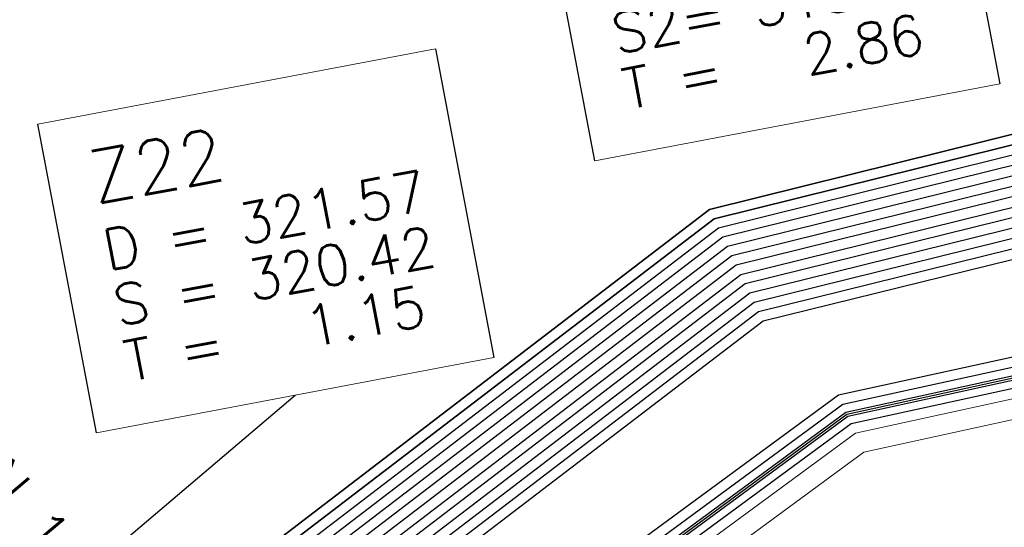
# Model space of a CAD drawing. Header units: metres. Extents: x -502 to 161, y -108 to 174.
# Tile 173 of 256: x -209.84 to -204.97, y -36.19 to -33.68. Entities that reach past the tile are written whole.
import ezdxf

# ---------------------------------------------------------------- set-up
doc = ezdxf.new("R2010")
doc.units = ezdxf.units.M
doc.header["$LTSCALE"] = 0.1
for name, color, linetype in [('BRI31-005.05-5p02-Koordinierung Lageplan 4. BA ZOB West 2022-06-15', 7, 'Continuous'), ('BRI31-005.06-5f07-Koordinierung Lageplan 4. BA ZOB Fernbusbahnh', 7, 'Continuous'), ('BRI32-005.02-5f05-Koordinierung Schemaplan 4 BA ZOB Teilbereich', 7, 'Continuous'), ('BRI32-005.03-5f06-Koordinierung Schemaplan 4 BA ZOB Teilbereich 2 Ost - Bahnhofsallee 2023-01-21', 7, 'Continuous')]:
    doc.layers.add(name, color=color, linetype=linetype)
doc.styles.add('Txt', font='txt_____.ttf')

msp = doc.modelspace()

# ---------------------------------------------------------------- linework, layer by layer
at = {"layer": 'BRI31-005.05-5p02-Koordinierung Lageplan 4. BA ZOB West 2022-06-15', "color": 1, "linetype": 'Continuous', "lineweight": 25, "true_color": 0xff0000, "transparency": 33554687}
msp.add_line((-209.7711, -36.633), (-208.4744, -35.5322), dxfattribs=at)
at = {"layer": 'BRI31-005.05-5p02-Koordinierung Lageplan 4. BA ZOB West 2022-06-15', "color": 1, "linetype": 'Continuous', "lineweight": 25, "true_color": 0xff0000, "transparency": 33554687, "flags": 128}
for points in [[(-225.3387, -11.2374), (-229.5957, -18.1714), (-229.0257, -20.8074), (-227.7997, -27.4074), (-227.6647, -27.9944), (-227.4477, -30.3544), (-224.2937, -35.5024), (-224.0217, -35.9484), (-223.2007, -36.4664), (-222.9157, -36.6434), (-217.6127, -39.5814), (-217.2307, -39.7354), (-214.0777, -39.1054), (-207.9547, -37.3244), (-207.4387, -36.8834), (-205.7427, -35.6354), (-202.5457, -34.9364), (-199.0767, -34.0634), (-192.6107, -32.7734), (-185.6937, -31.6434), (-180.2767, -30.7334), (-179.4717, -30.6334), (-178.4147, -30.7934), (-174.3807, -31.4324)], [(-209.7464, -34.1917), (-207.7814, -33.8191), (-207.4919, -35.3459), (-209.4569, -35.7185), (-209.7464, -34.1917)]]:
    msp.add_lwpolyline(points, dxfattribs=at)
at = {"layer": 'BRI31-005.05-5p02-Koordinierung Lageplan 4. BA ZOB West 2022-06-15', "color": 250, "linetype": 'Continuous', "lineweight": 25, "true_color": 0x333333, "transparency": 33554687, "flags": 128}
for points in [[(-225.3307, -11.2434), (-229.5857, -18.1734), (-229.0157, -20.8054), (-227.7897, -27.4054), (-227.6547, -27.9934), (-227.4387, -30.3514), (-224.2857, -35.4974), (-224.0137, -35.9414), (-223.1947, -36.4574), (-222.9107, -36.6354), (-217.6077, -39.5724), (-217.2297, -39.7244), (-214.0807, -39.0964), (-207.9597, -37.3154), (-207.4447, -36.8754), (-205.7467, -35.6254), (-202.5487, -34.9274), (-199.0787, -34.0534), (-192.6127, -32.7634), (-185.6947, -31.6334), (-180.2787, -30.7234), (-179.4717, -30.6234), (-178.4137, -30.7834), (-174.3787, -31.4224)], [(-225.2907, -11.2734), (-229.5327, -18.1824), (-228.9667, -20.7954), (-227.7407, -27.3964), (-227.6047, -27.9884), (-227.3897, -30.3354), (-224.2587, -35.4464), (-223.9867, -35.8994), (-223.1627, -36.4184), (-222.8857, -36.5924), (-217.5837, -39.5284), (-217.0567, -39.7414), (-214.0687, -39.1454), (-207.9377, -37.3614), (-207.4157, -36.9154), (-205.7257, -35.6724), (-202.5377, -34.9764), (-199.0687, -34.1024), (-192.6037, -32.8124), (-185.6867, -31.6824), (-180.2717, -30.7724), (-179.4727, -30.6734), (-178.4207, -30.8324), (-177.8307, -31.0624)], [(-174.3647, -31.3244), (-178.3997, -30.6854), (-179.4697, -30.5234), (-180.2927, -30.6254), (-185.7107, -31.5354), (-192.6307, -32.6654), (-199.0987, -33.9554), (-202.5707, -34.8294), (-205.7887, -35.5314), (-207.5047, -36.7934), (-208.0037, -37.2234), (-214.1047, -38.9984), (-217.2137, -39.6184), (-217.5597, -39.4844), (-222.8607, -36.5494), (-223.1417, -36.3724), (-223.9597, -35.8574), (-224.2067, -35.4344), (-227.3407, -30.3194), (-227.5547, -27.9834), (-227.6917, -27.3874), (-228.9177, -20.7854), (-229.4797, -18.1914), (-225.2507, -11.3034)], [(-174.3717, -31.3734), (-178.4067, -30.7344), (-179.4707, -30.5734), (-180.2857, -30.6744), (-185.7027, -31.5844), (-192.6217, -32.7144), (-199.0887, -34.0044), (-202.5597, -34.8784), (-205.7677, -35.5784), (-207.4747, -36.8344), (-207.9817, -37.2694), (-214.0927, -39.0474), (-217.0437, -39.6364), (-217.5357, -39.4404), (-222.8357, -36.5064), (-223.1087, -36.3344), (-223.9327, -35.8154), (-224.1667, -35.4034), (-227.2917, -30.3034), (-227.5047, -27.9804), (-227.6427, -27.3784), (-228.8687, -20.7754), (-229.4267, -18.2004), (-225.2107, -11.3334)], [(-178.2347, -30.0544), (-179.1357, -29.8924), (-180.3637, -30.1044), (-186.0237, -31.1244), (-193.0907, -32.3544), (-199.2367, -33.3944), (-200.6857, -33.7654), (-202.8467, -34.2434), (-206.2057, -35.0734), (-208.3897, -36.7434), (-214.3777, -38.5134), (-216.5857, -38.7694), (-217.3127, -38.8554), (-222.6167, -36.1834), (-223.7887, -35.3634), (-226.8857, -30.1354), (-227.0657, -27.9414), (-227.1787, -27.2534), (-228.4947, -20.5034), (-229.0277, -18.0634), (-224.7607, -11.6114)], [(-178.2447, -30.1034), (-179.1357, -29.9434), (-180.3547, -30.1534), (-186.0147, -31.1734), (-193.0827, -32.4034), (-199.2267, -33.4434), (-200.6627, -33.8124), (-202.8357, -34.2924), (-206.1837, -35.1194), (-208.3667, -36.7884), (-214.3677, -38.5624), (-216.5857, -38.8194), (-217.1447, -38.8844), (-222.5907, -36.1404), (-223.7507, -35.3284), (-226.8367, -30.1194), (-227.0157, -27.9374), (-227.1297, -27.2434), (-228.4457, -20.4934), (-228.9747, -18.0734), (-224.7217, -11.6424)], [(-178.2547, -30.1524), (-179.1357, -29.9944), (-180.3457, -30.2024), (-186.0057, -31.2224), (-193.0747, -32.4524), (-199.2167, -33.4924), (-200.6567, -33.8604), (-202.8157, -34.3414), (-206.1617, -35.1654), (-208.3437, -36.8334), (-214.3577, -38.6114), (-216.5757, -38.8684), (-216.9747, -38.9144), (-217.1357, -38.8334), (-222.5647, -36.0974), (-223.7127, -35.2934), (-226.7877, -30.1034), (-226.9657, -27.9334), (-227.0807, -27.2334), (-228.3967, -20.4834), (-228.9217, -18.0834), (-224.6827, -11.6734)], [(-224.6437, -11.7044), (-228.8687, -18.0934), (-228.3477, -20.4734), (-227.0317, -27.2234), (-226.9157, -27.9294), (-226.7387, -30.0874), (-223.6747, -35.2584), (-222.5387, -36.0544), (-217.2887, -38.7014), (-216.6117, -38.6224), (-214.4077, -38.3664), (-208.4587, -36.6084), (-206.2717, -34.9354), (-202.8797, -34.0964), (-200.7457, -33.6254), (-199.2667, -33.2474), (-193.1147, -32.2074), (-186.0507, -30.9774), (-180.3907, -29.9574), (-179.1357, -29.7394), (-178.2047, -29.9074)], [(-178.2147, -29.9564), (-179.1357, -29.7904), (-180.3817, -30.0064), (-186.0417, -31.0264), (-193.1067, -32.2564), (-199.2567, -33.2964), (-200.7597, -33.6794), (-202.8687, -34.1454), (-206.2497, -34.9814), (-208.4357, -36.6534), (-214.3977, -38.4154), (-217.1177, -38.7314), (-222.5257, -36.0034), (-223.6367, -35.2234), (-226.6897, -30.0714), (-226.8657, -27.9254), (-226.9827, -27.2134), (-228.2987, -20.4634), (-228.8157, -18.1034), (-224.6047, -11.7354)], [(-178.2247, -30.0054), (-179.1357, -29.8414), (-180.3727, -30.0554), (-186.0327, -31.0754), (-193.0987, -32.3054), (-199.2467, -33.3454), (-200.7697, -33.7334), (-202.8577, -34.1944), (-206.2277, -35.0274), (-208.4127, -36.6984), (-214.3877, -38.4644), (-216.6287, -38.7244), (-216.9477, -38.7614), (-217.1087, -38.6784), (-222.4867, -35.9684), (-223.5987, -35.1884), (-226.6407, -30.0554), (-226.8157, -27.9214), (-226.9337, -27.2034), (-228.2497, -20.4534), (-228.7627, -18.1134), (-224.5657, -11.7664)], [(-178.1847, -29.8094), (-179.1357, -29.6374), (-180.4087, -29.8594), (-186.0687, -30.8794), (-193.1307, -32.1094), (-199.2867, -33.1494), (-202.9127, -33.9494), (-206.3377, -34.7974), (-208.5277, -36.4734), (-214.4377, -38.2194), (-216.6027, -38.4714), (-217.2647, -38.5434), (-222.4607, -35.9254), (-223.5607, -35.1534), (-226.5917, -30.0394), (-226.7657, -27.9174), (-226.8847, -27.1934), (-228.2007, -20.4434), (-228.7097, -18.1234), (-224.5267, -11.7974)], [(-178.1947, -29.8584), (-179.1357, -29.6884), (-180.3997, -29.9084), (-186.0597, -30.9284), (-193.1227, -32.1584), (-199.2767, -33.1984), (-202.9017, -33.9984), (-206.3157, -34.8434), (-208.5047, -36.5184), (-214.4277, -38.2684), (-217.0907, -38.5784), (-222.4567, -35.8684), (-223.5227, -35.1184), (-226.5427, -30.0234), (-226.7157, -27.9134), (-226.8357, -27.1844), (-228.1517, -20.4334), (-228.6567, -18.1334), (-224.4877, -11.8284)], [(-200.2857, -36.5834), (-199.6747, -35.4934), (-199.5557, -34.9334), (-199.7607, -34.1634), (-200.1017, -33.7834), (-200.6467, -33.5734), (-201.0147, -33.6334), (-202.8907, -34.0474), (-206.2937, -34.8894), (-208.4817, -36.5634), (-214.4177, -38.3174), (-216.6047, -38.5714), (-216.9147, -38.6074), (-217.0817, -38.5234), (-222.4087, -35.8394), (-223.4847, -35.0834), (-226.4937, -30.0074), (-226.6657, -27.9094), (-226.7867, -27.1734), (-228.1027, -20.4234), (-228.6037, -18.1434), (-224.4487, -11.8594)], [(-178.1657, -29.7114), (-179.1357, -29.5354), (-180.4267, -29.7614), (-186.0867, -30.7814), (-193.1467, -32.0114), (-199.3047, -33.0514), (-202.9357, -33.8514), (-206.3817, -34.7054), (-208.5737, -36.3834), (-214.4577, -38.1214), (-216.9157, -38.4004), (-217.0637, -38.4194), (-217.1517, -38.4314), (-222.3827, -35.7964), (-223.4467, -35.0484), (-226.4447, -29.9914), (-226.6157, -27.9054), (-226.7377, -27.1634), (-228.0537, -20.4134), (-228.5507, -18.1534), (-224.4097, -11.8904)], [(-178.1747, -29.7604), (-179.1357, -29.5864), (-180.4177, -29.8104), (-186.0777, -30.8304), (-193.1387, -32.0604), (-199.2967, -33.1004), (-202.9237, -33.9004), (-206.3597, -34.7514), (-208.5507, -36.4284), (-214.4477, -38.1704), (-216.9837, -38.4594), (-217.1887, -38.3564), (-222.3567, -35.7534), (-223.4087, -35.0134), (-226.3957, -29.9754), (-226.5657, -27.9014), (-226.6887, -27.1534), (-228.0047, -20.4034), (-228.4977, -18.1634), (-224.3707, -11.9214)]]:
    msp.add_lwpolyline(points, dxfattribs=at)
at = {"layer": 'BRI31-005.05-5p02-Koordinierung Lageplan 4. BA ZOB West 2022-06-15', "color": 114, "linetype": 'Continuous', "lineweight": 25, "true_color": 0x00994c, "transparency": 33554687, "flags": 128}
msp.add_lwpolyline([(-174.3777, -31.4124), (-178.4117, -30.7734), (-179.4707, -30.6134), (-180.2797, -30.7134), (-185.6977, -31.6244), (-192.6137, -32.7544), (-199.0817, -34.0444), (-202.5497, -34.9164), (-205.7517, -35.6174), (-207.4517, -36.8684), (-207.9637, -37.3064), (-214.0827, -39.0854), (-217.2287, -39.7144), (-217.6047, -39.5634), (-222.9057, -36.6254), (-223.1907, -36.4494), (-224.0077, -35.9334), (-224.2767, -35.4914), (-227.4277, -30.3474), (-227.6447, -27.9914), (-227.7807, -27.4034), (-229.0067, -20.8034), (-229.5747, -18.1744), (-225.3227, -11.2494)], dxfattribs=at)
at = {"layer": 'BRI31-005.05-5p02-Koordinierung Lageplan 4. BA ZOB West 2022-06-15', "color": 190, "linetype": 'Continuous', "lineweight": 35, "true_color": 0x7f00ff, "transparency": 33554687, "flags": 128}
for points in [[(-178.1477, -29.6134), (-179.1357, -29.4334), (-180.4447, -29.6634), (-186.1047, -30.6834), (-193.1627, -31.9134), (-199.3207, -32.9534), (-202.9597, -33.7534), (-206.4257, -34.6134), (-208.6197, -36.2934), (-214.4777, -38.0234), (-217.0457, -38.3154), (-217.1367, -38.3264), (-222.3647, -35.6884), (-223.3707, -34.9784), (-226.3467, -29.9594), (-226.5157, -27.8974), (-226.6397, -27.1434), (-227.9557, -20.3934), (-228.4447, -18.1734), (-224.3317, -11.9524)], [(-178.1567, -29.6624), (-179.1357, -29.4844), (-180.4357, -29.7124), (-186.0957, -30.7324), (-193.1547, -31.9624), (-199.3127, -33.0024), (-202.9477, -33.8024), (-206.4037, -34.6594), (-208.5967, -36.3384), (-214.4677, -38.0724), (-216.9517, -38.3544), (-222.3047, -35.6674), (-223.3327, -34.9434), (-226.2977, -29.9434), (-226.4657, -27.8934), (-226.5907, -27.1334), (-227.9067, -20.3834), (-228.3917, -18.1834), (-224.2927, -11.9834)]]:
    msp.add_lwpolyline(points, dxfattribs=at)
at = {"layer": 'BRI31-005.05-5p02-Koordinierung Lageplan 4. BA ZOB West 2022-06-15', "color": 7, "linetype": 'Continuous', "lineweight": 13, "transparency": 33554687, "flags": 128}
for points in [[(-174.4567, -31.9734), (-178.4767, -31.2244), (-179.4807, -31.0734), (-180.2157, -31.1644), (-185.6227, -32.0744), (-192.5317, -33.2044), (-198.9887, -34.4944), (-202.5047, -35.1234), (-205.6627, -35.8134), (-207.8937, -37.4534), (-214.0447, -39.2434), (-217.2537, -39.8834), (-222.9587, -36.7234), (-224.0877, -36.0134), (-227.5367, -30.3834), (-227.7547, -28.0034), (-227.8877, -27.4234), (-229.1137, -20.8234)], [(-174.4497, -31.9244), (-178.4697, -31.1754), (-179.4797, -31.0234), (-180.2227, -31.1154), (-185.6307, -32.0254), (-192.5407, -33.1554), (-198.9987, -34.4454), (-202.5267, -35.0254), (-205.7047, -35.7194), (-207.3857, -36.9554), (-207.9157, -37.4074), (-214.0567, -39.1944), (-217.2457, -39.8304), (-222.9347, -36.6794), (-223.2167, -36.5024), (-224.0507, -35.9774), (-227.4877, -30.3674), (-227.7047, -27.9984), (-227.8387, -27.4144), (-229.0647, -20.8144)]]:
    msp.add_lwpolyline(points, dxfattribs=at)
at = {"layer": 'BRI31-005.05-5p02-Koordinierung Lageplan 4. BA ZOB West 2022-06-15', "color": 7, "linetype": 'Continuous', "lineweight": 18, "transparency": 33554687, "flags": 128}
for points in [[(-207.4399, -32.0208), (-205.4376, -31.6411), (-204.9916, -33.9932), (-206.9939, -34.3729), (-207.4399, -32.0208)], [(-209.7464, -34.1917), (-207.7814, -33.8191), (-207.4919, -35.3459), (-209.4569, -35.7185), (-209.7464, -34.1917)]]:
    msp.add_lwpolyline(points, dxfattribs=at)
at = {"layer": 'BRI31-005.05-5p02-Koordinierung Lageplan 4. BA ZOB West 2022-06-15', "color": 7, "linetype": 'Continuous', "lineweight": 25, "transparency": 33554687, "flags": 128}
msp.add_lwpolyline([(-207.4399, -32.0208), (-205.4376, -31.6411), (-204.9916, -33.9932), (-206.9939, -34.3729), (-207.4399, -32.0208)], dxfattribs=at)
at = {"layer": 'BRI31-005.06-5f07-Koordinierung Lageplan 4. BA ZOB Fernbusbahnh', "color": 1, "linetype": 'Continuous', "lineweight": 25, "true_color": 0xff0000, "transparency": 33554687}
msp.add_line((-209.7711, -36.633), (-208.4744, -35.5322), dxfattribs=at)
at = {"layer": 'BRI31-005.06-5f07-Koordinierung Lageplan 4. BA ZOB Fernbusbahnh', "color": 7, "linetype": 'Continuous', "lineweight": 18, "transparency": 33554687, "flags": 128}
for points in [[(-207.4399, -32.0208), (-205.4376, -31.6411), (-204.9916, -33.9932), (-206.9939, -34.3729), (-207.4399, -32.0208)], [(-209.7464, -34.1917), (-207.7814, -33.8191), (-207.4919, -35.3459), (-209.4569, -35.7185), (-209.7464, -34.1917)]]:
    msp.add_lwpolyline(points, dxfattribs=at)
at = {"layer": 'BRI31-005.06-5f07-Koordinierung Lageplan 4. BA ZOB Fernbusbahnh', "color": 7, "linetype": 'Continuous', "lineweight": 25, "transparency": 33554687, "flags": 128}
msp.add_lwpolyline([(-207.4399, -32.0208), (-205.4376, -31.6411), (-204.9916, -33.9932), (-206.9939, -34.3729), (-207.4399, -32.0208)], dxfattribs=at)
at = {"layer": 'BRI31-005.06-5f07-Koordinierung Lageplan 4. BA ZOB Fernbusbahnh', "color": 1, "linetype": 'Continuous', "lineweight": 25, "true_color": 0xff0000, "transparency": 33554687, "flags": 128}
msp.add_lwpolyline([(-209.7464, -34.1917), (-207.7814, -33.8191), (-207.4919, -35.3459), (-209.4569, -35.7185), (-209.7464, -34.1917)], dxfattribs=at)
at = {"layer": 'BRI32-005.02-5f05-Koordinierung Schemaplan 4 BA ZOB Teilbereich', "color": 250, "linetype": 'Continuous', "lineweight": 25, "true_color": 0x333333, "transparency": 33554687, "flags": 128}
for points in [[(-174.3647, -31.3244), (-178.3997, -30.6854), (-179.4697, -30.5234), (-180.2927, -30.6254), (-185.7107, -31.5354), (-192.6307, -32.6654), (-199.0987, -33.9554), (-202.5707, -34.8294), (-205.7887, -35.5314), (-207.5047, -36.7934), (-208.0037, -37.2234), (-214.1047, -38.9984), (-217.2137, -39.6184), (-217.5597, -39.4844), (-222.8607, -36.5494), (-223.1417, -36.3724), (-223.9597, -35.8574), (-224.2067, -35.4344), (-227.3407, -30.3194), (-227.5547, -27.9834), (-227.6917, -27.3874), (-228.9177, -20.7854), (-229.4797, -18.1914), (-225.2507, -11.3034)], [(-174.3717, -31.3734), (-178.4067, -30.7344), (-179.4707, -30.5734), (-180.2857, -30.6744), (-185.7027, -31.5844), (-192.6217, -32.7144), (-199.0887, -34.0044), (-202.5597, -34.8784), (-205.7677, -35.5784), (-207.4747, -36.8344), (-207.9817, -37.2694), (-214.0927, -39.0474), (-217.0437, -39.6364), (-217.5357, -39.4404), (-222.8357, -36.5064), (-223.1087, -36.3344), (-223.9327, -35.8154), (-224.1667, -35.4034), (-227.2917, -30.3034), (-227.5047, -27.9804), (-227.6427, -27.3784), (-228.8687, -20.7754), (-229.4267, -18.2004), (-225.2107, -11.3334)], [(-178.2347, -30.0544), (-179.1357, -29.8924), (-180.3637, -30.1044), (-186.0237, -31.1244), (-193.0907, -32.3544), (-199.2367, -33.3944), (-200.6857, -33.7654), (-202.8467, -34.2434), (-206.2057, -35.0734), (-208.3897, -36.7434), (-214.3777, -38.5134), (-216.5857, -38.7694), (-217.3127, -38.8554), (-222.6167, -36.1834), (-223.7887, -35.3634), (-226.8857, -30.1354), (-227.0657, -27.9414), (-227.1787, -27.2534), (-228.4947, -20.5034), (-229.0277, -18.0634), (-224.7607, -11.6114)], [(-178.2447, -30.1034), (-179.1357, -29.9434), (-180.3547, -30.1534), (-186.0147, -31.1734), (-193.0827, -32.4034), (-199.2267, -33.4434), (-200.6627, -33.8124), (-202.8357, -34.2924), (-206.1837, -35.1194), (-208.3667, -36.7884), (-214.3677, -38.5624), (-216.5857, -38.8194), (-217.1447, -38.8844), (-222.5907, -36.1404), (-223.7507, -35.3284), (-226.8367, -30.1194), (-227.0157, -27.9374), (-227.1297, -27.2434), (-228.4457, -20.4934), (-228.9747, -18.0734), (-224.7217, -11.6424)], [(-178.2547, -30.1524), (-179.1357, -29.9944), (-180.3457, -30.2024), (-186.0057, -31.2224), (-193.0747, -32.4524), (-199.2167, -33.4924), (-200.6567, -33.8604), (-202.8157, -34.3414), (-206.1617, -35.1654), (-208.3437, -36.8334), (-214.3577, -38.6114), (-216.5757, -38.8684), (-216.9747, -38.9144), (-217.1357, -38.8334), (-222.5647, -36.0974), (-223.7127, -35.2934), (-226.7877, -30.1034), (-226.9657, -27.9334), (-227.0807, -27.2334), (-228.3967, -20.4834), (-228.9217, -18.0834), (-224.6827, -11.6734)], [(-224.6437, -11.7044), (-228.8687, -18.0934), (-228.3477, -20.4734), (-227.0317, -27.2234), (-226.9157, -27.9294), (-226.7387, -30.0874), (-223.6747, -35.2584), (-222.5387, -36.0544), (-217.2887, -38.7014), (-216.6117, -38.6224), (-214.4077, -38.3664), (-208.4587, -36.6084), (-206.2717, -34.9354), (-202.8797, -34.0964), (-200.7457, -33.6254), (-199.2667, -33.2474), (-193.1147, -32.2074), (-186.0507, -30.9774), (-180.3907, -29.9574), (-179.1357, -29.7394), (-178.2047, -29.9074)], [(-178.2147, -29.9564), (-179.1357, -29.7904), (-180.3817, -30.0064), (-186.0417, -31.0264), (-193.1067, -32.2564), (-199.2567, -33.2964), (-200.7597, -33.6794), (-202.8687, -34.1454), (-206.2497, -34.9814), (-208.4357, -36.6534), (-214.3977, -38.4154), (-217.1177, -38.7314), (-222.5257, -36.0034), (-223.6367, -35.2234), (-226.6897, -30.0714), (-226.8657, -27.9254), (-226.9827, -27.2134), (-228.2987, -20.4634), (-228.8157, -18.1034), (-224.6047, -11.7354)], [(-178.2247, -30.0054), (-179.1357, -29.8414), (-180.3727, -30.0554), (-186.0327, -31.0754), (-193.0987, -32.3054), (-199.2467, -33.3454), (-200.7697, -33.7334), (-202.8577, -34.1944), (-206.2277, -35.0274), (-208.4127, -36.6984), (-214.3877, -38.4644), (-216.6287, -38.7244), (-216.9477, -38.7614), (-217.1087, -38.6784), (-222.4867, -35.9684), (-223.5987, -35.1884), (-226.6407, -30.0554), (-226.8157, -27.9214), (-226.9337, -27.2034), (-228.2497, -20.4534), (-228.7627, -18.1134), (-224.5657, -11.7664)], [(-178.1657, -29.7114), (-179.1357, -29.5354), (-180.4267, -29.7614), (-186.0867, -30.7814), (-193.1467, -32.0114), (-199.3047, -33.0514), (-202.9357, -33.8514), (-206.3817, -34.7054), (-208.5737, -36.3834), (-214.4577, -38.1214), (-216.9157, -38.4004), (-217.0637, -38.4194), (-217.1517, -38.4314), (-222.3827, -35.7964), (-223.4467, -35.0484), (-226.4447, -29.9914), (-226.6157, -27.9054), (-226.7377, -27.1634), (-228.0537, -20.4134), (-228.5507, -18.1534), (-224.4097, -11.8904)], [(-178.1747, -29.7604), (-179.1357, -29.5864), (-180.4177, -29.8104), (-186.0777, -30.8304), (-193.1387, -32.0604), (-199.2967, -33.1004), (-202.9237, -33.9004), (-206.3597, -34.7514), (-208.5507, -36.4284), (-214.4477, -38.1704), (-216.9837, -38.4594), (-217.1887, -38.3564), (-222.3567, -35.7534), (-223.4087, -35.0134), (-226.3957, -29.9754), (-226.5657, -27.9014), (-226.6887, -27.1534), (-228.0047, -20.4034), (-228.4977, -18.1634), (-224.3707, -11.9214)]]:
    msp.add_lwpolyline(points, dxfattribs=at)
at = {"layer": 'BRI32-005.02-5f05-Koordinierung Schemaplan 4 BA ZOB Teilbereich', "color": 190, "linetype": 'Continuous', "lineweight": 35, "true_color": 0x7f00ff, "transparency": 33554687, "flags": 128}
for points in [[(-178.1477, -29.6134), (-179.1357, -29.4334), (-180.4447, -29.6634), (-186.1047, -30.6834), (-193.1627, -31.9134), (-199.3207, -32.9534), (-202.9597, -33.7534), (-206.4257, -34.6134), (-208.6197, -36.2934), (-214.4777, -38.0234), (-217.0457, -38.3154), (-217.1367, -38.3264), (-222.3647, -35.6884), (-223.3707, -34.9784), (-226.3467, -29.9594), (-226.5157, -27.8974), (-226.6397, -27.1434), (-227.9557, -20.3934), (-228.4447, -18.1734), (-224.3317, -11.9524)], [(-178.1567, -29.6624), (-179.1357, -29.4844), (-180.4357, -29.7124), (-186.0957, -30.7324), (-193.1547, -31.9624), (-199.3127, -33.0024), (-202.9477, -33.8024), (-206.4037, -34.6594), (-208.5967, -36.3384), (-214.4677, -38.0724), (-216.9517, -38.3544), (-222.3047, -35.6674), (-223.3327, -34.9434), (-226.2977, -29.9434), (-226.4657, -27.8934), (-226.5907, -27.1334), (-227.9067, -20.3834), (-228.3917, -18.1834), (-224.2927, -11.9834)]]:
    msp.add_lwpolyline(points, dxfattribs=at)
at = {"layer": 'BRI32-005.02-5f05-Koordinierung Schemaplan 4 BA ZOB Teilbereich', "color": 7, "linetype": 'Continuous', "lineweight": 13, "transparency": 33554687, "flags": 128}
for points in [[(-174.4567, -31.9734), (-178.4767, -31.2244), (-179.4807, -31.0734), (-180.2157, -31.1644), (-185.6227, -32.0744), (-192.5317, -33.2044), (-198.9887, -34.4944), (-202.5047, -35.1234), (-205.6627, -35.8134), (-207.8937, -37.4534), (-214.0447, -39.2434), (-217.2537, -39.8834), (-222.9587, -36.7234), (-224.0877, -36.0134), (-227.5367, -30.3834), (-227.7547, -28.0034), (-227.8877, -27.4234), (-229.1137, -20.8234)], [(-174.4497, -31.9244), (-178.4697, -31.1754), (-179.4797, -31.0234), (-180.2227, -31.1154), (-185.6307, -32.0254), (-192.5407, -33.1554), (-198.9987, -34.4454), (-202.5267, -35.0254), (-205.7047, -35.7194), (-207.3857, -36.9554), (-207.9157, -37.4074), (-214.0567, -39.1944), (-217.2457, -39.8304), (-222.9347, -36.6794), (-223.2167, -36.5024), (-224.0507, -35.9774), (-227.4877, -30.3674), (-227.7047, -27.9984), (-227.8387, -27.4144), (-229.0647, -20.8144)]]:
    msp.add_lwpolyline(points, dxfattribs=at)

# ---------------------------------------------------------------- texts
at = {"layer": 'BRI31-005.05-5p02-Koordinierung Lageplan 4. BA ZOB West 2022-06-15', "color": 7, "transparency": 33554687, "char_height": 0.2, "attachment_point": 1, "rotation": 10.737, "line_spacing_factor": 0.25, "style": 'Txt'}
for s, insert in [('S2= 318.60', (-206.9241, -33.6489)), ('T =   2.86', (-206.8719, -33.924))]:
    msp.add_mtext(s, dxfattribs=dict(at, insert=insert))
at = {"layer": 'BRI31-005.05-5p02-Koordinierung Lageplan 4. BA ZOB West 2022-06-15', "color": 1, "true_color": 0xff0000, "transparency": 33554687, "attachment_point": 1, "line_spacing_factor": 0.25, "style": 'Txt'}
for s, insert, char_height, rotation in [('Z22', (-209.5127, -34.3323), 0.26, 10.737), ('D = 321.57', (-209.4393, -34.7194), 0.2, 10.737), ('S = 320.42', (-209.3871, -34.9945), 0.2, 10.737), ('T =   1.15', (-209.3349, -35.2696), 0.2, 10.737), ('<-- DN 150', (-210.508, -35.0783), 0.2, 309.6523)]:
    msp.add_mtext(s, dxfattribs=dict(at, insert=insert, char_height=char_height, rotation=rotation))
at = {"layer": 'BRI31-005.06-5f07-Koordinierung Lageplan 4. BA ZOB Fernbusbahnh', "color": 7, "transparency": 33554687, "char_height": 0.2, "attachment_point": 1, "rotation": 10.737, "line_spacing_factor": 0.25, "style": 'Txt'}
for s, insert in [('S2= 318.60', (-206.9241, -33.6489)), ('T =   2.86', (-206.8719, -33.924))]:
    msp.add_mtext(s, dxfattribs=dict(at, insert=insert))
at = {"layer": 'BRI31-005.06-5f07-Koordinierung Lageplan 4. BA ZOB Fernbusbahnh', "color": 1, "true_color": 0xff0000, "transparency": 33554687, "attachment_point": 1, "line_spacing_factor": 0.25, "style": 'Txt'}
for s, insert, char_height, rotation in [('Z22', (-209.5127, -34.3323), 0.26, 10.737), ('D = 321.57', (-209.4393, -34.7194), 0.2, 10.737), ('S = 320.42', (-209.3871, -34.9945), 0.2, 10.737), ('T =   1.15', (-209.3349, -35.2696), 0.2, 10.737), ('<-- DN 150', (-210.508, -35.0783), 0.2, 309.6523)]:
    msp.add_mtext(s, dxfattribs=dict(at, insert=insert, char_height=char_height, rotation=rotation))

# ---------------------------------------------------------------- next in the draw order: wipeouts: each hides what was drawn before it
at = {"color": 255, "linetype": 'Continuous', "lineweight": 5, "transparency": 33554687}
for points in [[(-207.4399, -32.0208), (-205.4376, -31.6411), (-204.9916, -33.9932), (-206.9939, -34.3729)], [(-209.7464, -34.1917), (-207.7814, -33.8191), (-207.4919, -35.3459), (-209.4569, -35.7185)]]:
    msp.add_wipeout(points, dxfattribs=at).dxf.layer = 'BRI31-005.06-5f07-Koordinierung Lageplan 4. BA ZOB Fernbusbahnh'

# ---------------------------------------------------------------- next in the draw order: linework, layer by layer
at = {"layer": 'BRI31-005.06-5f07-Koordinierung Lageplan 4. BA ZOB Fernbusbahnh', "color": 1, "linetype": 'Continuous', "lineweight": 20, "true_color": 0xff0000, "transparency": 33554687}
msp.add_line((-209.7711, -36.633), (-208.4744, -35.5322), dxfattribs=at)
at = {"layer": 'BRI31-005.06-5f07-Koordinierung Lageplan 4. BA ZOB Fernbusbahnh', "color": 1, "linetype": 'Continuous', "lineweight": 20, "true_color": 0xff0000, "transparency": 33554687, "flags": 128}
for points in [[(-225.3387, -11.2374), (-229.5957, -18.1714), (-229.0257, -20.8074), (-227.7997, -27.4074), (-227.6647, -27.9944), (-227.4477, -30.3544), (-224.2937, -35.5024), (-224.0217, -35.9484), (-223.2007, -36.4664), (-222.9157, -36.6434), (-217.6127, -39.5814), (-217.2307, -39.7354), (-214.0777, -39.1054), (-207.9547, -37.3244), (-207.4387, -36.8834), (-205.7427, -35.6354), (-202.5457, -34.9364), (-199.0767, -34.0634), (-192.6107, -32.7734), (-185.6937, -31.6434), (-180.2767, -30.7334), (-179.4717, -30.6334), (-178.4147, -30.7934), (-174.3807, -31.4324)], [(-209.7464, -34.1917), (-207.7814, -33.8191), (-207.4919, -35.3459), (-209.4569, -35.7185), (-209.7464, -34.1917)]]:
    msp.add_lwpolyline(points, dxfattribs=at)
at = {"layer": 'BRI31-005.06-5f07-Koordinierung Lageplan 4. BA ZOB Fernbusbahnh', "color": 250, "linetype": 'Continuous', "lineweight": 20, "true_color": 0x333333, "transparency": 33554687, "flags": 128}
for points in [[(-225.3307, -11.2434), (-229.5857, -18.1734), (-229.0157, -20.8054), (-227.7897, -27.4054), (-227.6547, -27.9934), (-227.4387, -30.3514), (-224.2857, -35.4974), (-224.0137, -35.9414), (-223.1947, -36.4574), (-222.9107, -36.6354), (-217.6077, -39.5724), (-217.2297, -39.7244), (-214.0807, -39.0964), (-207.9597, -37.3154), (-207.4447, -36.8754), (-205.7467, -35.6254), (-202.5487, -34.9274), (-199.0787, -34.0534), (-192.6127, -32.7634), (-185.6947, -31.6334), (-180.2787, -30.7234), (-179.4717, -30.6234), (-178.4137, -30.7834), (-174.3787, -31.4224)], [(-225.2907, -11.2734), (-229.5327, -18.1824), (-228.9667, -20.7954), (-227.7407, -27.3964), (-227.6047, -27.9884), (-227.3897, -30.3354), (-224.2587, -35.4464), (-223.9867, -35.8994), (-223.1627, -36.4184), (-222.8857, -36.5924), (-217.5837, -39.5284), (-217.0567, -39.7414), (-214.0687, -39.1454), (-207.9377, -37.3614), (-207.4157, -36.9154), (-205.7257, -35.6724), (-202.5377, -34.9764), (-199.0687, -34.1024), (-192.6037, -32.8124), (-185.6867, -31.6824), (-180.2717, -30.7724), (-179.4727, -30.6734), (-178.4207, -30.8324), (-177.8307, -31.0624)], [(-174.3647, -31.3244), (-178.3997, -30.6854), (-179.4697, -30.5234), (-180.2927, -30.6254), (-185.7107, -31.5354), (-192.6307, -32.6654), (-199.0987, -33.9554), (-202.5707, -34.8294), (-205.7887, -35.5314), (-207.5047, -36.7934), (-208.0037, -37.2234), (-214.1047, -38.9984), (-217.2137, -39.6184), (-217.5597, -39.4844), (-222.8607, -36.5494), (-223.1417, -36.3724), (-223.9597, -35.8574), (-224.2067, -35.4344), (-227.3407, -30.3194), (-227.5547, -27.9834), (-227.6917, -27.3874), (-228.9177, -20.7854), (-229.4797, -18.1914), (-225.2507, -11.3034)], [(-174.3717, -31.3734), (-178.4067, -30.7344), (-179.4707, -30.5734), (-180.2857, -30.6744), (-185.7027, -31.5844), (-192.6217, -32.7144), (-199.0887, -34.0044), (-202.5597, -34.8784), (-205.7677, -35.5784), (-207.4747, -36.8344), (-207.9817, -37.2694), (-214.0927, -39.0474), (-217.0437, -39.6364), (-217.5357, -39.4404), (-222.8357, -36.5064), (-223.1087, -36.3344), (-223.9327, -35.8154), (-224.1667, -35.4034), (-227.2917, -30.3034), (-227.5047, -27.9804), (-227.6427, -27.3784), (-228.8687, -20.7754), (-229.4267, -18.2004), (-225.2107, -11.3334)], [(-178.2347, -30.0544), (-179.1357, -29.8924), (-180.3637, -30.1044), (-186.0237, -31.1244), (-193.0907, -32.3544), (-199.2367, -33.3944), (-200.6857, -33.7654), (-202.8467, -34.2434), (-206.2057, -35.0734), (-208.3897, -36.7434), (-214.3777, -38.5134), (-216.5857, -38.7694), (-217.3127, -38.8554), (-222.6167, -36.1834), (-223.7887, -35.3634), (-226.8857, -30.1354), (-227.0657, -27.9414), (-227.1787, -27.2534), (-228.4947, -20.5034), (-229.0277, -18.0634), (-224.7607, -11.6114)], [(-178.2447, -30.1034), (-179.1357, -29.9434), (-180.3547, -30.1534), (-186.0147, -31.1734), (-193.0827, -32.4034), (-199.2267, -33.4434), (-200.6627, -33.8124), (-202.8357, -34.2924), (-206.1837, -35.1194), (-208.3667, -36.7884), (-214.3677, -38.5624), (-216.5857, -38.8194), (-217.1447, -38.8844), (-222.5907, -36.1404), (-223.7507, -35.3284), (-226.8367, -30.1194), (-227.0157, -27.9374), (-227.1297, -27.2434), (-228.4457, -20.4934), (-228.9747, -18.0734), (-224.7217, -11.6424)], [(-178.2547, -30.1524), (-179.1357, -29.9944), (-180.3457, -30.2024), (-186.0057, -31.2224), (-193.0747, -32.4524), (-199.2167, -33.4924), (-200.6567, -33.8604), (-202.8157, -34.3414), (-206.1617, -35.1654), (-208.3437, -36.8334), (-214.3577, -38.6114), (-216.5757, -38.8684), (-216.9747, -38.9144), (-217.1357, -38.8334), (-222.5647, -36.0974), (-223.7127, -35.2934), (-226.7877, -30.1034), (-226.9657, -27.9334), (-227.0807, -27.2334), (-228.3967, -20.4834), (-228.9217, -18.0834), (-224.6827, -11.6734)], [(-224.6437, -11.7044), (-228.8687, -18.0934), (-228.3477, -20.4734), (-227.0317, -27.2234), (-226.9157, -27.9294), (-226.7387, -30.0874), (-223.6747, -35.2584), (-222.5387, -36.0544), (-217.2887, -38.7014), (-216.6117, -38.6224), (-214.4077, -38.3664), (-208.4587, -36.6084), (-206.2717, -34.9354), (-202.8797, -34.0964), (-200.7457, -33.6254), (-199.2667, -33.2474), (-193.1147, -32.2074), (-186.0507, -30.9774), (-180.3907, -29.9574), (-179.1357, -29.7394), (-178.2047, -29.9074)], [(-178.2147, -29.9564), (-179.1357, -29.7904), (-180.3817, -30.0064), (-186.0417, -31.0264), (-193.1067, -32.2564), (-199.2567, -33.2964), (-200.7597, -33.6794), (-202.8687, -34.1454), (-206.2497, -34.9814), (-208.4357, -36.6534), (-214.3977, -38.4154), (-217.1177, -38.7314), (-222.5257, -36.0034), (-223.6367, -35.2234), (-226.6897, -30.0714), (-226.8657, -27.9254), (-226.9827, -27.2134), (-228.2987, -20.4634), (-228.8157, -18.1034), (-224.6047, -11.7354)], [(-178.2247, -30.0054), (-179.1357, -29.8414), (-180.3727, -30.0554), (-186.0327, -31.0754), (-193.0987, -32.3054), (-199.2467, -33.3454), (-200.7697, -33.7334), (-202.8577, -34.1944), (-206.2277, -35.0274), (-208.4127, -36.6984), (-214.3877, -38.4644), (-216.6287, -38.7244), (-216.9477, -38.7614), (-217.1087, -38.6784), (-222.4867, -35.9684), (-223.5987, -35.1884), (-226.6407, -30.0554), (-226.8157, -27.9214), (-226.9337, -27.2034), (-228.2497, -20.4534), (-228.7627, -18.1134), (-224.5657, -11.7664)], [(-178.1847, -29.8094), (-179.1357, -29.6374), (-180.4087, -29.8594), (-186.0687, -30.8794), (-193.1307, -32.1094), (-199.2867, -33.1494), (-202.9127, -33.9494), (-206.3377, -34.7974), (-208.5277, -36.4734), (-214.4377, -38.2194), (-216.6027, -38.4714), (-217.2647, -38.5434), (-222.4607, -35.9254), (-223.5607, -35.1534), (-226.5917, -30.0394), (-226.7657, -27.9174), (-226.8847, -27.1934), (-228.2007, -20.4434), (-228.7097, -18.1234), (-224.5267, -11.7974)], [(-178.1947, -29.8584), (-179.1357, -29.6884), (-180.3997, -29.9084), (-186.0597, -30.9284), (-193.1227, -32.1584), (-199.2767, -33.1984), (-202.9017, -33.9984), (-206.3157, -34.8434), (-208.5047, -36.5184), (-214.4277, -38.2684), (-217.0907, -38.5784), (-222.4567, -35.8684), (-223.5227, -35.1184), (-226.5427, -30.0234), (-226.7157, -27.9134), (-226.8357, -27.1844), (-228.1517, -20.4334), (-228.6567, -18.1334), (-224.4877, -11.8284)], [(-200.2857, -36.5834), (-199.6747, -35.4934), (-199.5557, -34.9334), (-199.7607, -34.1634), (-200.1017, -33.7834), (-200.6467, -33.5734), (-201.0147, -33.6334), (-202.8907, -34.0474), (-206.2937, -34.8894), (-208.4817, -36.5634), (-214.4177, -38.3174), (-216.6047, -38.5714), (-216.9147, -38.6074), (-217.0817, -38.5234), (-222.4087, -35.8394), (-223.4847, -35.0834), (-226.4937, -30.0074), (-226.6657, -27.9094), (-226.7867, -27.1734), (-228.1027, -20.4234), (-228.6037, -18.1434), (-224.4487, -11.8594)], [(-178.1657, -29.7114), (-179.1357, -29.5354), (-180.4267, -29.7614), (-186.0867, -30.7814), (-193.1467, -32.0114), (-199.3047, -33.0514), (-202.9357, -33.8514), (-206.3817, -34.7054), (-208.5737, -36.3834), (-214.4577, -38.1214), (-216.9157, -38.4004), (-217.0637, -38.4194), (-217.1517, -38.4314), (-222.3827, -35.7964), (-223.4467, -35.0484), (-226.4447, -29.9914), (-226.6157, -27.9054), (-226.7377, -27.1634), (-228.0537, -20.4134), (-228.5507, -18.1534), (-224.4097, -11.8904)], [(-178.1747, -29.7604), (-179.1357, -29.5864), (-180.4177, -29.8104), (-186.0777, -30.8304), (-193.1387, -32.0604), (-199.2967, -33.1004), (-202.9237, -33.9004), (-206.3597, -34.7514), (-208.5507, -36.4284), (-214.4477, -38.1704), (-216.9837, -38.4594), (-217.1887, -38.3564), (-222.3567, -35.7534), (-223.4087, -35.0134), (-226.3957, -29.9754), (-226.5657, -27.9014), (-226.6887, -27.1534), (-228.0047, -20.4034), (-228.4977, -18.1634), (-224.3707, -11.9214)]]:
    msp.add_lwpolyline(points, dxfattribs=at)
at = {"layer": 'BRI31-005.06-5f07-Koordinierung Lageplan 4. BA ZOB Fernbusbahnh', "color": 114, "linetype": 'Continuous', "lineweight": 20, "true_color": 0x00994c, "transparency": 33554687, "flags": 128}
msp.add_lwpolyline([(-174.3777, -31.4124), (-178.4117, -30.7734), (-179.4707, -30.6134), (-180.2797, -30.7134), (-185.6977, -31.6244), (-192.6137, -32.7544), (-199.0817, -34.0444), (-202.5497, -34.9164), (-205.7517, -35.6174), (-207.4517, -36.8684), (-207.9637, -37.3064), (-214.0827, -39.0854), (-217.2287, -39.7144), (-217.6047, -39.5634), (-222.9057, -36.6254), (-223.1907, -36.4494), (-224.0077, -35.9334), (-224.2767, -35.4914), (-227.4277, -30.3474), (-227.6447, -27.9914), (-227.7807, -27.4034), (-229.0067, -20.8034), (-229.5747, -18.1744), (-225.3227, -11.2494)], dxfattribs=at)
at = {"layer": 'BRI31-005.06-5f07-Koordinierung Lageplan 4. BA ZOB Fernbusbahnh', "color": 190, "linetype": 'Continuous', "lineweight": 30, "true_color": 0x7f00ff, "transparency": 33554687, "flags": 128}
for points in [[(-178.1477, -29.6134), (-179.1357, -29.4334), (-180.4447, -29.6634), (-186.1047, -30.6834), (-193.1627, -31.9134), (-199.3207, -32.9534), (-202.9597, -33.7534), (-206.4257, -34.6134), (-208.6197, -36.2934), (-214.4777, -38.0234), (-217.0457, -38.3154), (-217.1367, -38.3264), (-222.3647, -35.6884), (-223.3707, -34.9784), (-226.3467, -29.9594), (-226.5157, -27.8974), (-226.6397, -27.1434), (-227.9557, -20.3934), (-228.4447, -18.1734), (-224.3317, -11.9524)], [(-178.1567, -29.6624), (-179.1357, -29.4844), (-180.4357, -29.7124), (-186.0957, -30.7324), (-193.1547, -31.9624), (-199.3127, -33.0024), (-202.9477, -33.8024), (-206.4037, -34.6594), (-208.5967, -36.3384), (-214.4677, -38.0724), (-216.9517, -38.3544), (-222.3047, -35.6674), (-223.3327, -34.9434), (-226.2977, -29.9434), (-226.4657, -27.8934), (-226.5907, -27.1334), (-227.9067, -20.3834), (-228.3917, -18.1834), (-224.2927, -11.9834)]]:
    msp.add_lwpolyline(points, dxfattribs=at)
at = {"layer": 'BRI31-005.06-5f07-Koordinierung Lageplan 4. BA ZOB Fernbusbahnh', "color": 7, "linetype": 'Continuous', "lineweight": 9, "transparency": 33554687, "flags": 128}
for points in [[(-174.4567, -31.9734), (-178.4767, -31.2244), (-179.4807, -31.0734), (-180.2157, -31.1644), (-185.6227, -32.0744), (-192.5317, -33.2044), (-198.9887, -34.4944), (-202.5047, -35.1234), (-205.6627, -35.8134), (-207.8937, -37.4534), (-214.0447, -39.2434), (-217.2537, -39.8834), (-222.9587, -36.7234), (-224.0877, -36.0134), (-227.5367, -30.3834), (-227.7547, -28.0034), (-227.8877, -27.4234), (-229.1137, -20.8234)], [(-174.4497, -31.9244), (-178.4697, -31.1754), (-179.4797, -31.0234), (-180.2227, -31.1154), (-185.6307, -32.0254), (-192.5407, -33.1554), (-198.9987, -34.4454), (-202.5267, -35.0254), (-205.7047, -35.7194), (-207.3857, -36.9554), (-207.9157, -37.4074), (-214.0567, -39.1944), (-217.2457, -39.8304), (-222.9347, -36.6794), (-223.2167, -36.5024), (-224.0507, -35.9774), (-227.4877, -30.3674), (-227.7047, -27.9984), (-227.8387, -27.4144), (-229.0647, -20.8144)]]:
    msp.add_lwpolyline(points, dxfattribs=at)
at = {"layer": 'BRI31-005.06-5f07-Koordinierung Lageplan 4. BA ZOB Fernbusbahnh', "color": 7, "linetype": 'Continuous', "lineweight": 13, "transparency": 33554687, "flags": 128}
for points in [[(-207.4399, -32.0208), (-205.4376, -31.6411), (-204.9916, -33.9932), (-206.9939, -34.3729), (-207.4399, -32.0208)], [(-209.7464, -34.1917), (-207.7814, -33.8191), (-207.4919, -35.3459), (-209.4569, -35.7185), (-209.7464, -34.1917)]]:
    msp.add_lwpolyline(points, dxfattribs=at)
at = {"layer": 'BRI31-005.06-5f07-Koordinierung Lageplan 4. BA ZOB Fernbusbahnh', "color": 7, "linetype": 'Continuous', "lineweight": 20, "transparency": 33554687, "flags": 128}
msp.add_lwpolyline([(-207.4399, -32.0208), (-205.4376, -31.6411), (-204.9916, -33.9932), (-206.9939, -34.3729), (-207.4399, -32.0208)], dxfattribs=at)
at = {"layer": 'BRI31-005.06-5f07-Koordinierung Lageplan 4. BA ZOB Fernbusbahnh', "color": 2, "linetype": 'Continuous', "true_color": 0xffff00, "transparency": 33554687}
msp.add_solid([(-192.3131, -34.5355), (-192.3789, -34.1917), (-206.6761, -37.2859), (-206.7419, -36.9421)], dxfattribs=at)
at = {"layer": 'BRI32-005.03-5f06-Koordinierung Schemaplan 4 BA ZOB Teilbereich 2 Ost - Bahnhofsallee 2023-01-21', "color": 250, "linetype": 'Continuous', "lineweight": 20, "true_color": 0x333333, "transparency": 33554687, "flags": 128}
for points in [[(-174.3647, -31.3244), (-178.3997, -30.6854), (-179.4697, -30.5234), (-180.2927, -30.6254), (-185.7107, -31.5354), (-192.6307, -32.6654), (-199.0987, -33.9554), (-202.5707, -34.8294), (-205.7887, -35.5314), (-207.5047, -36.7934), (-208.0037, -37.2234), (-214.1047, -38.9984), (-217.2137, -39.6184), (-217.5597, -39.4844), (-222.8607, -36.5494), (-223.1417, -36.3724), (-223.9597, -35.8574), (-224.2067, -35.4344), (-227.3407, -30.3194), (-227.5547, -27.9834), (-227.6917, -27.3874), (-228.9177, -20.7854), (-229.4797, -18.1914), (-225.2507, -11.3034)], [(-174.3717, -31.3734), (-178.4067, -30.7344), (-179.4707, -30.5734), (-180.2857, -30.6744), (-185.7027, -31.5844), (-192.6217, -32.7144), (-199.0887, -34.0044), (-202.5597, -34.8784), (-205.7677, -35.5784), (-207.4747, -36.8344), (-207.9817, -37.2694), (-214.0927, -39.0474), (-217.0437, -39.6364), (-217.5357, -39.4404), (-222.8357, -36.5064), (-223.1087, -36.3344), (-223.9327, -35.8154), (-224.1667, -35.4034), (-227.2917, -30.3034), (-227.5047, -27.9804), (-227.6427, -27.3784), (-228.8687, -20.7754), (-229.4267, -18.2004), (-225.2107, -11.3334)], [(-178.2347, -30.0544), (-179.1357, -29.8924), (-180.3637, -30.1044), (-186.0237, -31.1244), (-193.0907, -32.3544), (-199.2367, -33.3944), (-200.6857, -33.7654), (-202.8467, -34.2434), (-206.2057, -35.0734), (-208.3897, -36.7434), (-214.3777, -38.5134), (-216.5857, -38.7694), (-217.3127, -38.8554), (-222.6167, -36.1834), (-223.7887, -35.3634), (-226.8857, -30.1354), (-227.0657, -27.9414), (-227.1787, -27.2534), (-228.4947, -20.5034), (-229.0277, -18.0634), (-224.7607, -11.6114)], [(-178.2447, -30.1034), (-179.1357, -29.9434), (-180.3547, -30.1534), (-186.0147, -31.1734), (-193.0827, -32.4034), (-199.2267, -33.4434), (-200.6627, -33.8124), (-202.8357, -34.2924), (-206.1837, -35.1194), (-208.3667, -36.7884), (-214.3677, -38.5624), (-216.5857, -38.8194), (-217.1447, -38.8844), (-222.5907, -36.1404), (-223.7507, -35.3284), (-226.8367, -30.1194), (-227.0157, -27.9374), (-227.1297, -27.2434), (-228.4457, -20.4934), (-228.9747, -18.0734), (-224.7217, -11.6424)], [(-178.2547, -30.1524), (-179.1357, -29.9944), (-180.3457, -30.2024), (-186.0057, -31.2224), (-193.0747, -32.4524), (-199.2167, -33.4924), (-200.6567, -33.8604), (-202.8157, -34.3414), (-206.1617, -35.1654), (-208.3437, -36.8334), (-214.3577, -38.6114), (-216.5757, -38.8684), (-216.9747, -38.9144), (-217.1357, -38.8334), (-222.5647, -36.0974), (-223.7127, -35.2934), (-226.7877, -30.1034), (-226.9657, -27.9334), (-227.0807, -27.2334), (-228.3967, -20.4834), (-228.9217, -18.0834), (-224.6827, -11.6734)], [(-224.6437, -11.7044), (-228.8687, -18.0934), (-228.3477, -20.4734), (-227.0317, -27.2234), (-226.9157, -27.9294), (-226.7387, -30.0874), (-223.6747, -35.2584), (-222.5387, -36.0544), (-217.2887, -38.7014), (-216.6117, -38.6224), (-214.4077, -38.3664), (-208.4587, -36.6084), (-206.2717, -34.9354), (-202.8797, -34.0964), (-200.7457, -33.6254), (-199.2667, -33.2474), (-193.1147, -32.2074), (-186.0507, -30.9774), (-180.3907, -29.9574), (-179.1357, -29.7394), (-178.2047, -29.9074)], [(-178.2147, -29.9564), (-179.1357, -29.7904), (-180.3817, -30.0064), (-186.0417, -31.0264), (-193.1067, -32.2564), (-199.2567, -33.2964), (-200.7597, -33.6794), (-202.8687, -34.1454), (-206.2497, -34.9814), (-208.4357, -36.6534), (-214.3977, -38.4154), (-217.1177, -38.7314), (-222.5257, -36.0034), (-223.6367, -35.2234), (-226.6897, -30.0714), (-226.8657, -27.9254), (-226.9827, -27.2134), (-228.2987, -20.4634), (-228.8157, -18.1034), (-224.6047, -11.7354)], [(-178.2247, -30.0054), (-179.1357, -29.8414), (-180.3727, -30.0554), (-186.0327, -31.0754), (-193.0987, -32.3054), (-199.2467, -33.3454), (-200.7697, -33.7334), (-202.8577, -34.1944), (-206.2277, -35.0274), (-208.4127, -36.6984), (-214.3877, -38.4644), (-216.6287, -38.7244), (-216.9477, -38.7614), (-217.1087, -38.6784), (-222.4867, -35.9684), (-223.5987, -35.1884), (-226.6407, -30.0554), (-226.8157, -27.9214), (-226.9337, -27.2034), (-228.2497, -20.4534), (-228.7627, -18.1134), (-224.5657, -11.7664)], [(-178.1847, -29.8094), (-179.1357, -29.6374), (-180.4087, -29.8594), (-186.0687, -30.8794), (-193.1307, -32.1094), (-199.2867, -33.1494), (-202.9127, -33.9494), (-206.3377, -34.7974), (-208.5277, -36.4734), (-214.4377, -38.2194), (-216.6027, -38.4714), (-217.2647, -38.5434), (-222.4607, -35.9254), (-223.5607, -35.1534), (-226.5917, -30.0394), (-226.7657, -27.9174), (-226.8847, -27.1934), (-228.2007, -20.4434), (-228.7097, -18.1234), (-224.5267, -11.7974)], [(-178.1947, -29.8584), (-179.1357, -29.6884), (-180.3997, -29.9084), (-186.0597, -30.9284), (-193.1227, -32.1584), (-199.2767, -33.1984), (-202.9017, -33.9984), (-206.3157, -34.8434), (-208.5047, -36.5184), (-214.4277, -38.2684), (-217.0907, -38.5784), (-222.4567, -35.8684), (-223.5227, -35.1184), (-226.5427, -30.0234), (-226.7157, -27.9134), (-226.8357, -27.1844), (-228.1517, -20.4334), (-228.6567, -18.1334), (-224.4877, -11.8284)], [(-178.1657, -29.7114), (-179.1357, -29.5354), (-180.4267, -29.7614), (-186.0867, -30.7814), (-193.1467, -32.0114), (-199.3047, -33.0514), (-202.9357, -33.8514), (-206.3817, -34.7054), (-208.5737, -36.3834), (-214.4577, -38.1214), (-216.9157, -38.4004), (-217.0637, -38.4194), (-217.1517, -38.4314), (-222.3827, -35.7964), (-223.4467, -35.0484), (-226.4447, -29.9914), (-226.6157, -27.9054), (-226.7377, -27.1634), (-228.0537, -20.4134), (-228.5507, -18.1534), (-224.4097, -11.8904)], [(-178.1747, -29.7604), (-179.1357, -29.5864), (-180.4177, -29.8104), (-186.0777, -30.8304), (-193.1387, -32.0604), (-199.2967, -33.1004), (-202.9237, -33.9004), (-206.3597, -34.7514), (-208.5507, -36.4284), (-214.4477, -38.1704), (-216.9837, -38.4594), (-217.1887, -38.3564), (-222.3567, -35.7534), (-223.4087, -35.0134), (-226.3957, -29.9754), (-226.5657, -27.9014), (-226.6887, -27.1534), (-228.0047, -20.4034), (-228.4977, -18.1634), (-224.3707, -11.9214)]]:
    msp.add_lwpolyline(points, dxfattribs=at)
at = {"layer": 'BRI32-005.03-5f06-Koordinierung Schemaplan 4 BA ZOB Teilbereich 2 Ost - Bahnhofsallee 2023-01-21', "color": 190, "linetype": 'Continuous', "lineweight": 30, "true_color": 0x7f00ff, "transparency": 33554687, "flags": 128}
for points in [[(-178.1477, -29.6134), (-179.1357, -29.4334), (-180.4447, -29.6634), (-186.1047, -30.6834), (-193.1627, -31.9134), (-199.3207, -32.9534), (-202.9597, -33.7534), (-206.4257, -34.6134), (-208.6197, -36.2934), (-214.4777, -38.0234), (-217.0457, -38.3154), (-217.1367, -38.3264), (-222.3647, -35.6884), (-223.3707, -34.9784), (-226.3467, -29.9594), (-226.5157, -27.8974), (-226.6397, -27.1434), (-227.9557, -20.3934), (-228.4447, -18.1734), (-224.3317, -11.9524)], [(-178.1567, -29.6624), (-179.1357, -29.4844), (-180.4357, -29.7124), (-186.0957, -30.7324), (-193.1547, -31.9624), (-199.3127, -33.0024), (-202.9477, -33.8024), (-206.4037, -34.6594), (-208.5967, -36.3384), (-214.4677, -38.0724), (-216.9517, -38.3544), (-222.3047, -35.6674), (-223.3327, -34.9434), (-226.2977, -29.9434), (-226.4657, -27.8934), (-226.5907, -27.1334), (-227.9067, -20.3834), (-228.3917, -18.1834), (-224.2927, -11.9834)]]:
    msp.add_lwpolyline(points, dxfattribs=at)
at = {"layer": 'BRI32-005.03-5f06-Koordinierung Schemaplan 4 BA ZOB Teilbereich 2 Ost - Bahnhofsallee 2023-01-21', "color": 7, "linetype": 'Continuous', "lineweight": 9, "transparency": 33554687, "flags": 128}
for points in [[(-174.4567, -31.9734), (-178.4767, -31.2244), (-179.4807, -31.0734), (-180.2157, -31.1644), (-185.6227, -32.0744), (-192.5317, -33.2044), (-198.9887, -34.4944), (-202.5047, -35.1234), (-205.6627, -35.8134), (-207.8937, -37.4534), (-214.0447, -39.2434), (-217.2537, -39.8834), (-222.9587, -36.7234), (-224.0877, -36.0134), (-227.5367, -30.3834), (-227.7547, -28.0034), (-227.8877, -27.4234), (-229.1137, -20.8234)], [(-174.4497, -31.9244), (-178.4697, -31.1754), (-179.4797, -31.0234), (-180.2227, -31.1154), (-185.6307, -32.0254), (-192.5407, -33.1554), (-198.9987, -34.4454), (-202.5267, -35.0254), (-205.7047, -35.7194), (-207.3857, -36.9554), (-207.9157, -37.4074), (-214.0567, -39.1944), (-217.2457, -39.8304), (-222.9347, -36.6794), (-223.2167, -36.5024), (-224.0507, -35.9774), (-227.4877, -30.3674), (-227.7047, -27.9984), (-227.8387, -27.4144), (-229.0647, -20.8144)]]:
    msp.add_lwpolyline(points, dxfattribs=at)

# ---------------------------------------------------------------- next in the draw order: texts
at = {"layer": 'BRI31-005.06-5f07-Koordinierung Lageplan 4. BA ZOB Fernbusbahnh', "color": 7, "transparency": 33554687, "char_height": 0.2, "attachment_point": 1, "rotation": 10.737, "line_spacing_factor": 0.25, "style": 'Txt'}
for s, insert in [('S2= 318.60', (-206.9241, -33.6489)), ('T =   2.86', (-206.8719, -33.924))]:
    msp.add_mtext(s, dxfattribs=dict(at, insert=insert))
at = {"layer": 'BRI31-005.06-5f07-Koordinierung Lageplan 4. BA ZOB Fernbusbahnh', "color": 1, "true_color": 0xff0000, "transparency": 33554687, "attachment_point": 1, "line_spacing_factor": 0.25, "style": 'Txt'}
for s, insert, char_height, rotation in [('Z22', (-209.5127, -34.3323), 0.26, 10.737), ('D = 321.57', (-209.4393, -34.7194), 0.2, 10.737), ('S = 320.42', (-209.3871, -34.9945), 0.2, 10.737), ('T =   1.15', (-209.3349, -35.2696), 0.2, 10.737), ('<-- DN 150', (-210.508, -35.0783), 0.2, 309.6523)]:
    msp.add_mtext(s, dxfattribs=dict(at, insert=insert, char_height=char_height, rotation=rotation))

doc.saveas('drawing.dxf')
